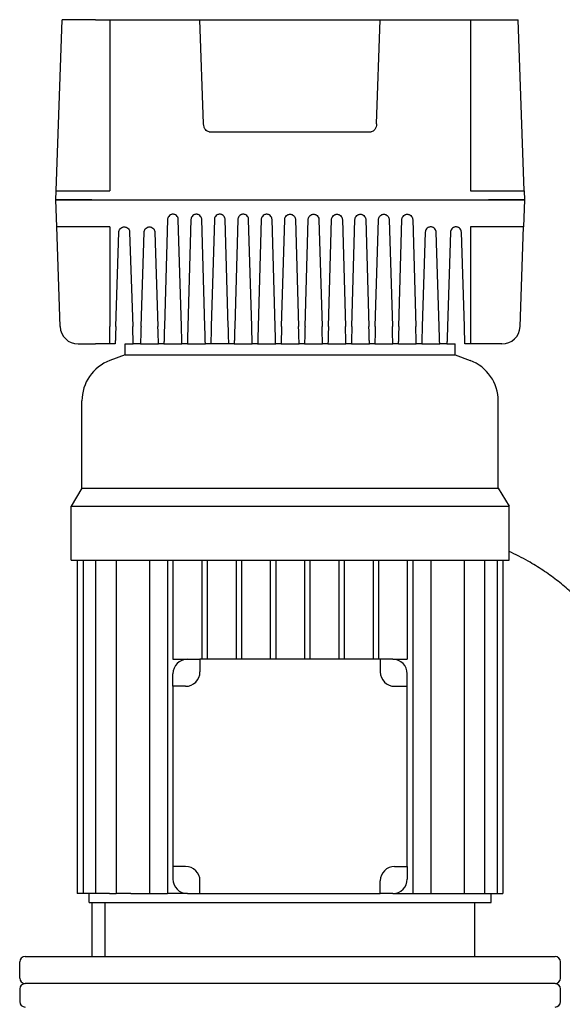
# Model space of a CAD drawing. Header units: millimetres. Extents: x 12 to 1827, y 12 to 1143.
# Tile 4 of 7: x 16 to 317, y 596 to 1143. Entities that reach past the tile are written whole.
import ezdxf

# ---------------------------------------------------------------- set-up
doc = ezdxf.new("R2010")
doc.units = ezdxf.units.MM

msp = doc.modelspace()

# ---------------------------------------------------------------- linework, layer by layer
at = {"color": 7, "linetype": 'Continuous', "lineweight": 25}
for p, q in [((35.86, 1047.74), (39.17, 1142.74)), ((57.68, 1142.74), (39.17, 1142.74)), ((57.68, 1142.74), (65.68, 1142.74)), ((65.68, 1142.74), (65.68, 1047.74)), ((65.68, 1142.74), (115.68, 1142.74)), ((117.7, 1084.85), (115.68, 1142.74)), ((118.61, 1142.74), (212.75, 1142.74)), ((213.66, 1084.85), (215.68, 1142.74)), ((215.68, 1142.74), (265.68, 1142.74)), ((265.68, 1142.74), (265.68, 1047.74)), ((265.68, 1142.74), (273.68, 1142.74)), ((273.68, 1142.74), (292.19, 1142.74)), ((295.51, 1047.74), (292.19, 1142.74)), ((120.78, 1080.56), (210.58, 1080.56)), ((35.68, 1042.74), (35.86, 1047.74)), ((55.84, 1047.74), (65.68, 1047.74)), ((265.68, 1047.74), (275.52, 1047.74)), ((295.51, 1047.74), (295.68, 1042.74)), ((36.2, 1027.74), (35.68, 1042.74)), ((55.67, 1042.74), (275.69, 1042.74)), ((295.68, 1042.74), (295.16, 1027.74)), ((38.14, 972.39), (36.2, 1027.74)), ((65.68, 1027.74), (56.19, 1027.74)), ((65.68, 1027.74), (65.68, 972.39)), ((97.68, 1031.82), (95.96, 972.39)), ((105.4, 972.39), (103.68, 1031.82)), ((110.68, 1031.82), (108.96, 972.39)), ((118.4, 972.39), (116.68, 1031.82)), ((123.68, 1031.82), (121.96, 972.39)), ((131.4, 972.39), (129.68, 1031.82)), ((136.68, 1031.82), (134.96, 972.39)), ((144.4, 972.39), (142.68, 1031.82)), ((149.68, 1031.82), (147.96, 972.39)), ((157.4, 972.39), (155.68, 1031.82)), ((160.96, 972.39), (162.68, 1031.82)), ((168.68, 1031.82), (170.4, 972.39)), ((173.96, 972.39), (175.68, 1031.82)), ((181.68, 1031.82), (183.4, 972.39)), ((186.96, 972.39), (188.68, 1031.82)), ((194.68, 1031.82), (196.4, 972.39)), ((199.96, 972.39), (201.68, 1031.82)), ((207.68, 1031.82), (209.4, 972.39)), ((212.96, 972.39), (214.68, 1031.82)), ((220.68, 1031.82), (222.4, 972.39)), ((225.96, 972.39), (227.68, 1031.82)), ((233.68, 1031.82), (235.4, 972.39)), ((275.17, 1027.74), (265.68, 1027.74)), ((265.68, 1027.74), (265.68, 972.39)), ((293.22, 972.39), (295.16, 1027.74)), ((68.99, 972.39), (70.68, 1024.83)), ((76.68, 1024.83), (78.37, 972.39)), ((82.99, 972.39), (84.68, 1024.83)), ((90.68, 1024.83), (92.37, 972.39)), ((240.68, 1024.83), (238.99, 972.39)), ((248.37, 972.39), (246.68, 1024.83)), ((254.68, 1024.83), (252.99, 972.39)), ((262.37, 972.39), (260.68, 1024.83)), ((65.68, 962.74), (65.68, 972.39)), ((265.68, 972.39), (265.68, 962.74)), ((48.13, 962.74), (57.68, 962.74)), ((65.68, 962.74), (57.68, 962.74)), ((68.68, 962.74), (65.68, 962.74)), ((74.18, 956.74), (74.18, 962.74)), ((74.18, 962.74), (78.68, 962.74)), ((82.68, 962.74), (78.68, 962.74)), ((82.68, 962.74), (92.68, 962.74)), ((95.68, 962.74), (92.68, 962.74)), ((95.68, 962.74), (105.68, 962.74)), ((108.68, 962.74), (105.68, 962.74)), ((108.68, 962.74), (118.68, 962.74)), ((121.68, 962.74), (118.68, 962.74)), ((131.68, 962.74), (121.68, 962.74)), ((134.68, 962.74), (131.68, 962.74)), ((134.68, 962.74), (144.68, 962.74)), ((147.68, 962.74), (144.68, 962.74)), ((147.68, 962.74), (157.68, 962.74)), ((160.68, 962.74), (157.68, 962.74)), ((160.68, 962.74), (170.68, 962.74)), ((173.68, 962.74), (170.68, 962.74)), ((173.68, 962.74), (183.68, 962.74)), ((186.68, 962.74), (183.68, 962.74)), ((186.68, 962.74), (196.68, 962.74)), ((199.68, 962.74), (196.68, 962.74)), ((199.68, 962.74), (209.68, 962.74)), ((212.68, 962.74), (209.68, 962.74)), ((212.68, 962.74), (222.68, 962.74)), ((225.68, 962.74), (222.68, 962.74)), ((225.8, 962.74), (235.68, 962.74)), ((238.68, 962.74), (235.68, 962.74)), ((238.68, 962.74), (248.68, 962.74)), ((252.68, 962.74), (248.68, 962.74)), ((252.68, 962.74), (257.18, 962.74)), ((257.18, 956.74), (257.18, 962.74)), ((265.68, 962.74), (262.68, 962.74)), ((273.68, 962.74), (265.68, 962.74)), ((283.23, 962.74), (273.68, 962.74)), ((74.18, 956.74), (65.75, 953.58)), ((74.18, 956.74), (257.18, 956.74)), ((257.18, 956.74), (265.61, 953.58)), ((50.18, 882.74), (50.18, 931.1)), ((281.18, 882.74), (281.18, 931.1)), ((50.18, 882.74), (44.18, 872.74)), ((50.18, 882.74), (281.18, 882.74)), ((281.18, 882.74), (287.18, 872.74)), ((44.18, 872.74), (287.18, 872.74)), ((44.18, 842.74), (44.18, 872.74)), ((287.18, 842.74), (287.18, 872.74)), ((44.18, 842.74), (287.18, 842.74)), ((47.59, 842.74), (47.59, 657.74)), ((50.88, 842.74), (50.88, 657.74)), ((57.8, 842.74), (57.8, 657.74)), ((69.18, 842.74), (69.18, 657.74)), ((87.65, 842.74), (87.65, 657.74)), ((97.68, 842.74), (97.68, 657.74)), ((100.68, 842.74), (100.68, 787.74)), ((116.68, 842.74), (116.68, 787.74)), ((119.68, 842.74), (119.68, 787.74)), ((135.68, 842.74), (135.68, 787.74)), ((138.68, 842.74), (138.68, 787.74)), ((154.68, 842.74), (154.68, 787.74)), ((157.68, 842.74), (157.68, 787.74)), ((173.68, 842.74), (173.68, 787.74)), ((176.68, 842.74), (176.68, 787.74)), ((192.68, 842.74), (192.68, 787.74)), ((195.68, 842.74), (195.68, 787.74)), ((211.68, 842.74), (211.68, 787.74)), ((214.68, 842.74), (214.68, 787.74)), ((230.68, 842.74), (230.68, 787.74)), ((233.68, 842.74), (233.68, 657.74)), ((243.71, 842.74), (243.71, 657.74)), ((262.18, 842.74), (262.18, 657.74)), ((273.56, 842.74), (273.56, 657.74)), ((280.48, 842.74), (280.48, 657.74)), ((283.78, 842.74), (283.78, 657.74)), ((100.68, 787.74), (108.68, 787.74)), ((108.68, 787.74), (115.68, 787.74)), ((115.68, 787.74), (115.68, 780.74)), ((215.68, 787.74), (115.68, 787.74)), ((215.68, 787.74), (215.68, 780.74)), ((222.68, 787.74), (215.68, 787.74)), ((222.68, 787.74), (230.68, 787.74)), ((100.68, 772.74), (100.68, 779.74)), ((230.68, 772.74), (230.68, 779.74)), ((100.68, 772.74), (100.68, 672.74)), ((107.68, 772.74), (100.68, 772.74)), ((223.68, 772.74), (230.68, 772.74)), ((230.68, 672.74), (230.68, 772.74)), ((107.68, 672.74), (100.68, 672.74)), ((100.68, 672.74), (100.68, 665.74)), ((223.68, 672.74), (230.68, 672.74)), ((230.68, 672.74), (230.68, 665.74)), ((115.68, 657.74), (115.68, 664.74)), ((215.68, 657.74), (215.68, 664.74)), ((50.88, 657.74), (47.59, 657.74)), ((57.8, 657.74), (50.88, 657.74)), ((54.18, 652.74), (54.18, 657.74)), ((65.52, 657.74), (57.8, 657.74)), ((65.52, 657.74), (69.18, 657.74)), ((77.32, 657.74), (69.18, 657.74)), ((77.32, 657.74), (97.68, 657.74)), ((108.68, 657.74), (97.68, 657.74)), ((108.68, 657.74), (115.68, 657.74)), ((115.68, 657.74), (215.68, 657.74)), ((222.68, 657.74), (215.68, 657.74)), ((222.68, 657.74), (233.68, 657.74)), ((233.68, 657.74), (254.05, 657.74)), ((254.05, 657.74), (262.18, 657.74)), ((262.18, 657.74), (265.84, 657.74)), ((265.84, 657.74), (273.56, 657.74)), ((273.56, 657.74), (280.48, 657.74)), ((277.18, 652.74), (277.18, 657.74)), ((280.48, 657.74), (283.78, 657.74)), ((54.18, 652.74), (277.18, 652.74)), ((55.68, 652.74), (55.68, 622.74)), ((63.18, 622.74), (63.18, 652.74)), ((268.18, 622.74), (268.18, 652.74)), ((15.68, 610.74), (15.68, 619.74)), ((18.68, 622.74), (312.68, 622.74)), ((315.68, 610.74), (315.68, 619.74)), ((312.68, 607.74), (18.68, 607.74)), ((15.68, 604.74), (15.68, 597.74)), ((315.68, 597.74), (315.68, 604.74))]:
    msp.add_line(p, q, dxfattribs=at)
for centre, radius, start, end in [((48.13, 972.74), 10, 182, 270), ((283.23, 972.74), 10, 270, 358), ((74.18, 931.1), 24, 110.556, 180), ((257.18, 931.1), 24, 0, 69.444), ((108.68, 779.74), 8, 90, 180), ((222.68, 779.74), 8, 0, 90), ((107.68, 780.74), 8, 270, 0), ((223.68, 780.74), 8, 180, 270), ((107.68, 664.74), 8, 0, 90), ((223.68, 664.74), 8, 90, 180), ((108.68, 665.74), 8, 180, 270), ((222.68, 665.74), 8, 270, 0), ((18.68, 619.74), 3, 90, 180), ((312.68, 619.74), 3, 0, 90), ((18.68, 610.74), 3, 180, 270), ((18.68, 604.74), 3, 90, 180), ((312.68, 610.74), 3, 270, 0), ((312.68, 604.74), 3, 0, 90), ((18.68, 597.74), 3, 180, 270), ((312.68, 597.74), 3, 270, 0)]:
    msp.add_arc(centre, radius, start, end, dxfattribs=at)
for points, knots in [([(115.68, 1142.74), (115.68, 1142.74), (115.74, 1142.74), (116.03, 1142.74), (116.25, 1142.74), (116.82, 1142.74), (117.16, 1142.74), (117.89, 1142.74), (118.26, 1142.74), (118.61, 1142.74)], [0, 0, 0, 0, 0.25, 0.25, 0.5, 0.5, 0.75, 0.75, 1, 1, 1, 1]), ([(212.75, 1142.74), (213.1, 1142.74), (213.48, 1142.74), (214.2, 1142.74), (214.54, 1142.74), (215.11, 1142.74), (215.33, 1142.74), (215.62, 1142.74), (215.68, 1142.74), (215.68, 1142.74)], [0, 0, 0, 0, 0.25, 0.25, 0.5, 0.5, 0.75, 0.75, 1, 1, 1, 1]), ([(120.78, 1080.56), (120.43, 1080.56), (120.05, 1080.66), (119.32, 1081.07), (118.96, 1081.4), (118.36, 1082.23), (118.12, 1082.74), (117.8, 1083.79), (117.72, 1084.34), (117.7, 1084.85)], [0, 0, 0, 0, 0.25, 0.25, 0.5, 0.5, 0.75, 0.75, 1, 1, 1, 1]), ([(213.66, 1084.85), (213.64, 1084.34), (213.56, 1083.79), (213.24, 1082.74), (213, 1082.23), (212.4, 1081.4), (212.05, 1081.07), (211.31, 1080.66), (210.93, 1080.56), (210.58, 1080.56)], [0, 0, 0, 0, 0.25, 0.25, 0.5, 0.5, 0.75, 0.75, 1, 1, 1, 1]), ([(35.86, 1047.74), (35.86, 1047.74), (35.96, 1047.74), (36.42, 1047.74), (36.77, 1047.74), (37.75, 1047.74), (38.37, 1047.74), (39.86, 1047.74), (40.73, 1047.74), (42.68, 1047.74), (43.76, 1047.74), (46.05, 1047.74), (47.25, 1047.74), (49.71, 1047.74), (50.97, 1047.74), (53.44, 1047.74), (54.66, 1047.74), (55.84, 1047.74)], [0, 0, 0, 0, 0.125, 0.125, 0.25, 0.25, 0.375, 0.375, 0.5, 0.5, 0.625, 0.625, 0.75, 0.75, 0.875, 0.875, 1, 1, 1, 1]), ([(275.52, 1047.74), (276.7, 1047.74), (277.92, 1047.74), (280.4, 1047.74), (281.65, 1047.74), (284.11, 1047.74), (285.32, 1047.74), (287.6, 1047.74), (288.68, 1047.74), (290.63, 1047.74), (291.5, 1047.74), (293, 1047.74), (293.62, 1047.74), (294.59, 1047.74), (294.94, 1047.74), (295.4, 1047.74), (295.51, 1047.74), (295.51, 1047.74)], [0, 0, 0, 0, 0.125, 0.125, 0.25, 0.25, 0.375, 0.375, 0.5, 0.5, 0.625, 0.625, 0.75, 0.75, 0.875, 0.875, 1, 1, 1, 1]), ([(35.68, 1042.74), (35.68, 1042.74), (35.79, 1042.74), (36.24, 1042.74), (36.6, 1042.74), (37.57, 1042.74), (38.19, 1042.74), (39.69, 1042.74), (40.56, 1042.74), (42.51, 1042.74), (43.59, 1042.74), (45.87, 1042.74), (47.08, 1042.74), (49.54, 1042.74), (50.79, 1042.74), (53.27, 1042.74), (54.49, 1042.74), (55.67, 1042.74)], [0, 0, 0, 0, 0.125, 0.125, 0.25, 0.25, 0.375, 0.375, 0.5, 0.5, 0.625, 0.625, 0.75, 0.75, 0.875, 0.875, 1, 1, 1, 1]), ([(55.67, 1042.74), (54.49, 1042.74), (53.27, 1042.74), (50.79, 1042.74), (49.54, 1042.74), (47.08, 1042.74), (45.87, 1042.74), (43.59, 1042.74), (42.51, 1042.74), (40.56, 1042.74), (39.69, 1042.74), (38.19, 1042.74), (37.57, 1042.74), (36.6, 1042.74), (36.24, 1042.74), (35.79, 1042.74), (35.68, 1042.74), (35.68, 1042.74)], [0, 0, 0, 0, 0.125, 0.125, 0.25, 0.25, 0.375, 0.375, 0.5, 0.5, 0.625, 0.625, 0.75, 0.75, 0.875, 0.875, 1, 1, 1, 1]), ([(275.69, 1042.74), (276.87, 1042.74), (278.09, 1042.74), (280.57, 1042.74), (281.82, 1042.74), (284.28, 1042.74), (285.49, 1042.74), (287.78, 1042.74), (288.85, 1042.74), (290.8, 1042.74), (291.68, 1042.74), (293.17, 1042.74), (293.79, 1042.74), (294.76, 1042.74), (295.12, 1042.74), (295.58, 1042.74), (295.68, 1042.74), (295.68, 1042.74)], [0, 0, 0, 0, 0.125, 0.125, 0.25, 0.25, 0.375, 0.375, 0.5, 0.5, 0.625, 0.625, 0.75, 0.75, 0.875, 0.875, 1, 1, 1, 1]), ([(295.68, 1042.74), (295.68, 1042.74), (295.58, 1042.74), (295.12, 1042.74), (294.76, 1042.74), (293.79, 1042.74), (293.17, 1042.74), (291.68, 1042.74), (290.8, 1042.74), (288.85, 1042.74), (287.78, 1042.74), (285.49, 1042.74), (284.28, 1042.74), (281.82, 1042.74), (280.57, 1042.74), (278.09, 1042.74), (276.87, 1042.74), (275.69, 1042.74)], [0, 0, 0, 0, 0.125, 0.125, 0.25, 0.25, 0.375, 0.375, 0.5, 0.5, 0.625, 0.625, 0.75, 0.75, 0.875, 0.875, 1, 1, 1, 1]), ([(103.68, 1031.82), (103.67, 1032.07), (103.63, 1032.35), (103.44, 1032.96), (103.28, 1033.28), (102.8, 1033.9), (102.46, 1034.19), (101.85, 1034.51), (101.63, 1034.59), (101.17, 1034.71), (100.92, 1034.74), (100.44, 1034.74), (100.2, 1034.71), (99.73, 1034.59), (99.51, 1034.51), (98.9, 1034.19), (98.57, 1033.9), (98.08, 1033.28), (97.92, 1032.96), (97.73, 1032.35), (97.69, 1032.07), (97.68, 1031.82)], [0, 0, 0, 0, 0.125, 0.125, 0.25, 0.25, 0.375, 0.375, 0.4375, 0.4375, 0.5, 0.5, 0.5625, 0.5625, 0.625, 0.625, 0.75, 0.75, 0.875, 0.875, 1, 1, 1, 1]), ([(116.68, 1031.82), (116.67, 1032.07), (116.63, 1032.35), (116.44, 1032.96), (116.28, 1033.28), (115.8, 1033.9), (115.46, 1034.19), (114.85, 1034.51), (114.63, 1034.59), (114.17, 1034.71), (113.92, 1034.74), (113.44, 1034.74), (113.2, 1034.71), (112.73, 1034.59), (112.51, 1034.51), (111.9, 1034.19), (111.57, 1033.9), (111.08, 1033.28), (110.92, 1032.96), (110.73, 1032.35), (110.69, 1032.07), (110.68, 1031.82)], [0, 0, 0, 0, 0.125, 0.125, 0.25, 0.25, 0.375, 0.375, 0.4375, 0.4375, 0.5, 0.5, 0.5625, 0.5625, 0.625, 0.625, 0.75, 0.75, 0.875, 0.875, 1, 1, 1, 1]), ([(129.68, 1031.82), (129.67, 1032.07), (129.63, 1032.35), (129.44, 1032.96), (129.28, 1033.28), (128.8, 1033.9), (128.46, 1034.19), (127.85, 1034.51), (127.63, 1034.59), (127.17, 1034.71), (126.92, 1034.74), (126.44, 1034.74), (126.2, 1034.71), (125.73, 1034.59), (125.51, 1034.51), (124.9, 1034.19), (124.57, 1033.9), (124.08, 1033.28), (123.92, 1032.96), (123.73, 1032.35), (123.69, 1032.07), (123.68, 1031.82)], [0, 0, 0, 0, 0.125, 0.125, 0.25, 0.25, 0.375, 0.375, 0.4375, 0.4375, 0.5, 0.5, 0.5625, 0.5625, 0.625, 0.625, 0.75, 0.75, 0.875, 0.875, 1, 1, 1, 1]), ([(142.68, 1031.82), (142.67, 1032.07), (142.63, 1032.35), (142.44, 1032.96), (142.28, 1033.28), (141.8, 1033.9), (141.46, 1034.19), (140.85, 1034.51), (140.63, 1034.59), (140.17, 1034.71), (139.92, 1034.74), (139.44, 1034.74), (139.2, 1034.71), (138.73, 1034.59), (138.51, 1034.51), (137.9, 1034.19), (137.57, 1033.9), (137.08, 1033.28), (136.92, 1032.96), (136.73, 1032.35), (136.69, 1032.07), (136.68, 1031.82)], [0, 0, 0, 0, 0.125, 0.125, 0.25, 0.25, 0.375, 0.375, 0.4375, 0.4375, 0.5, 0.5, 0.5625, 0.5625, 0.625, 0.625, 0.75, 0.75, 0.875, 0.875, 1, 1, 1, 1]), ([(155.68, 1031.82), (155.67, 1032.07), (155.63, 1032.35), (155.44, 1032.96), (155.28, 1033.28), (154.8, 1033.9), (154.46, 1034.19), (153.85, 1034.51), (153.63, 1034.59), (153.17, 1034.71), (152.92, 1034.74), (152.44, 1034.74), (152.2, 1034.71), (151.73, 1034.59), (151.51, 1034.51), (150.9, 1034.19), (150.57, 1033.9), (150.08, 1033.28), (149.92, 1032.96), (149.73, 1032.35), (149.69, 1032.07), (149.68, 1031.82)], [0, 0, 0, 0, 0.125, 0.125, 0.25, 0.25, 0.375, 0.375, 0.4375, 0.4375, 0.5, 0.5, 0.5625, 0.5625, 0.625, 0.625, 0.75, 0.75, 0.875, 0.875, 1, 1, 1, 1]), ([(162.68, 1031.82), (162.69, 1032.07), (162.73, 1032.35), (162.92, 1032.96), (163.08, 1033.28), (163.57, 1033.9), (163.9, 1034.19), (164.51, 1034.51), (164.73, 1034.59), (165.2, 1034.71), (165.44, 1034.74), (165.92, 1034.74), (166.17, 1034.71), (166.63, 1034.59), (166.85, 1034.51), (167.46, 1034.19), (167.8, 1033.9), (168.28, 1033.28), (168.44, 1032.96), (168.63, 1032.35), (168.67, 1032.07), (168.68, 1031.82)], [0, 0, 0, 0, 0.125, 0.125, 0.25, 0.25, 0.375, 0.375, 0.4375, 0.4375, 0.5, 0.5, 0.5625, 0.5625, 0.625, 0.625, 0.75, 0.75, 0.875, 0.875, 1, 1, 1, 1]), ([(175.68, 1031.82), (175.69, 1032.07), (175.73, 1032.35), (175.92, 1032.96), (176.08, 1033.28), (176.57, 1033.9), (176.9, 1034.19), (177.51, 1034.51), (177.73, 1034.59), (178.2, 1034.71), (178.44, 1034.74), (178.92, 1034.74), (179.17, 1034.71), (179.63, 1034.59), (179.85, 1034.51), (180.46, 1034.19), (180.8, 1033.9), (181.28, 1033.28), (181.44, 1032.96), (181.63, 1032.35), (181.67, 1032.07), (181.68, 1031.82)], [0, 0, 0, 0, 0.125, 0.125, 0.25, 0.25, 0.375, 0.375, 0.4375, 0.4375, 0.5, 0.5, 0.5625, 0.5625, 0.625, 0.625, 0.75, 0.75, 0.875, 0.875, 1, 1, 1, 1]), ([(188.68, 1031.82), (188.69, 1032.07), (188.73, 1032.35), (188.92, 1032.96), (189.08, 1033.28), (189.57, 1033.9), (189.9, 1034.19), (190.51, 1034.51), (190.73, 1034.59), (191.2, 1034.71), (191.44, 1034.74), (191.92, 1034.74), (192.17, 1034.71), (192.63, 1034.59), (192.85, 1034.51), (193.46, 1034.19), (193.8, 1033.9), (194.28, 1033.28), (194.44, 1032.96), (194.63, 1032.35), (194.67, 1032.07), (194.68, 1031.82)], [0, 0, 0, 0, 0.125, 0.125, 0.25, 0.25, 0.375, 0.375, 0.4375, 0.4375, 0.5, 0.5, 0.5625, 0.5625, 0.625, 0.625, 0.75, 0.75, 0.875, 0.875, 1, 1, 1, 1]), ([(201.68, 1031.82), (201.69, 1032.07), (201.73, 1032.35), (201.92, 1032.96), (202.08, 1033.28), (202.57, 1033.9), (202.9, 1034.19), (203.51, 1034.51), (203.73, 1034.59), (204.2, 1034.71), (204.44, 1034.74), (204.92, 1034.74), (205.17, 1034.71), (205.63, 1034.59), (205.85, 1034.51), (206.46, 1034.19), (206.8, 1033.9), (207.28, 1033.28), (207.44, 1032.96), (207.63, 1032.35), (207.67, 1032.07), (207.68, 1031.82)], [0, 0, 0, 0, 0.125, 0.125, 0.25, 0.25, 0.375, 0.375, 0.4375, 0.4375, 0.5, 0.5, 0.5625, 0.5625, 0.625, 0.625, 0.75, 0.75, 0.875, 0.875, 1, 1, 1, 1]), ([(214.68, 1031.82), (214.69, 1032.07), (214.73, 1032.35), (214.92, 1032.96), (215.08, 1033.28), (215.57, 1033.9), (215.9, 1034.19), (216.51, 1034.51), (216.73, 1034.59), (217.2, 1034.71), (217.44, 1034.74), (217.92, 1034.74), (218.17, 1034.71), (218.63, 1034.59), (218.85, 1034.51), (219.46, 1034.19), (219.8, 1033.9), (220.28, 1033.28), (220.44, 1032.96), (220.63, 1032.35), (220.67, 1032.07), (220.68, 1031.82)], [0, 0, 0, 0, 0.125, 0.125, 0.25, 0.25, 0.375, 0.375, 0.4375, 0.4375, 0.5, 0.5, 0.5625, 0.5625, 0.625, 0.625, 0.75, 0.75, 0.875, 0.875, 1, 1, 1, 1]), ([(227.68, 1031.82), (227.69, 1032.07), (227.73, 1032.35), (227.92, 1032.96), (228.08, 1033.28), (228.57, 1033.9), (228.9, 1034.19), (229.51, 1034.51), (229.73, 1034.59), (230.2, 1034.71), (230.44, 1034.74), (230.92, 1034.74), (231.17, 1034.71), (231.63, 1034.59), (231.85, 1034.51), (232.46, 1034.19), (232.8, 1033.9), (233.28, 1033.28), (233.44, 1032.96), (233.63, 1032.35), (233.67, 1032.07), (233.68, 1031.82)], [0, 0, 0, 0, 0.125, 0.125, 0.25, 0.25, 0.375, 0.375, 0.4375, 0.4375, 0.5, 0.5, 0.5625, 0.5625, 0.625, 0.625, 0.75, 0.75, 0.875, 0.875, 1, 1, 1, 1]), ([(56.19, 1027.74), (55.01, 1027.74), (53.79, 1027.74), (51.32, 1027.74), (50.06, 1027.74), (47.6, 1027.74), (46.4, 1027.74), (44.11, 1027.74), (43.03, 1027.74), (41.08, 1027.74), (40.21, 1027.74), (38.72, 1027.74), (38.09, 1027.74), (37.12, 1027.74), (36.77, 1027.74), (36.31, 1027.74), (36.2, 1027.74), (36.2, 1027.74)], [0, 0, 0, 0, 0.125, 0.125, 0.25, 0.25, 0.375, 0.375, 0.5, 0.5, 0.625, 0.625, 0.75, 0.75, 0.875, 0.875, 1, 1, 1, 1]), ([(70.68, 1024.83), (70.69, 1025.08), (70.73, 1025.36), (70.93, 1025.96), (71.08, 1026.29), (71.57, 1026.9), (71.9, 1027.19), (72.51, 1027.51), (72.73, 1027.59), (73.2, 1027.71), (73.44, 1027.74), (73.92, 1027.74), (74.17, 1027.71), (74.63, 1027.59), (74.85, 1027.51), (75.46, 1027.19), (75.79, 1026.9), (76.28, 1026.29), (76.44, 1025.96), (76.63, 1025.36), (76.67, 1025.08), (76.68, 1024.83)], [0, 0, 0, 0, 0.125, 0.125, 0.25, 0.25, 0.375, 0.375, 0.4375, 0.4375, 0.5, 0.5, 0.5625, 0.5625, 0.625, 0.625, 0.75, 0.75, 0.875, 0.875, 1, 1, 1, 1]), ([(84.68, 1024.83), (84.69, 1025.08), (84.73, 1025.36), (84.93, 1025.96), (85.08, 1026.29), (85.57, 1026.9), (85.9, 1027.19), (86.51, 1027.51), (86.73, 1027.59), (87.2, 1027.71), (87.44, 1027.74), (87.92, 1027.74), (88.17, 1027.71), (88.63, 1027.59), (88.85, 1027.51), (89.46, 1027.19), (89.79, 1026.9), (90.28, 1026.29), (90.44, 1025.96), (90.63, 1025.36), (90.67, 1025.08), (90.68, 1024.83)], [0, 0, 0, 0, 0.125, 0.125, 0.25, 0.25, 0.375, 0.375, 0.4375, 0.4375, 0.5, 0.5, 0.5625, 0.5625, 0.625, 0.625, 0.75, 0.75, 0.875, 0.875, 1, 1, 1, 1]), ([(246.68, 1024.83), (246.67, 1025.08), (246.63, 1025.36), (246.44, 1025.96), (246.28, 1026.29), (245.79, 1026.9), (245.46, 1027.19), (244.85, 1027.51), (244.63, 1027.59), (244.17, 1027.71), (243.92, 1027.74), (243.44, 1027.74), (243.2, 1027.71), (242.73, 1027.59), (242.51, 1027.51), (241.9, 1027.19), (241.57, 1026.9), (241.08, 1026.29), (240.93, 1025.96), (240.73, 1025.36), (240.69, 1025.08), (240.68, 1024.83)], [0, 0, 0, 0, 0.125, 0.125, 0.25, 0.25, 0.375, 0.375, 0.4375, 0.4375, 0.5, 0.5, 0.5625, 0.5625, 0.625, 0.625, 0.75, 0.75, 0.875, 0.875, 1, 1, 1, 1]), ([(260.68, 1024.83), (260.67, 1025.08), (260.63, 1025.36), (260.44, 1025.96), (260.28, 1026.29), (259.79, 1026.9), (259.46, 1027.19), (258.85, 1027.51), (258.63, 1027.59), (258.17, 1027.71), (257.92, 1027.74), (257.44, 1027.74), (257.2, 1027.71), (256.73, 1027.59), (256.51, 1027.51), (255.9, 1027.19), (255.57, 1026.9), (255.08, 1026.29), (254.93, 1025.96), (254.73, 1025.36), (254.69, 1025.08), (254.68, 1024.83)], [0, 0, 0, 0, 0.125, 0.125, 0.25, 0.25, 0.375, 0.375, 0.4375, 0.4375, 0.5, 0.5, 0.5625, 0.5625, 0.625, 0.625, 0.75, 0.75, 0.875, 0.875, 1, 1, 1, 1]), ([(295.16, 1027.74), (295.16, 1027.74), (295.05, 1027.74), (294.59, 1027.74), (294.24, 1027.74), (293.27, 1027.74), (292.65, 1027.74), (291.15, 1027.74), (290.28, 1027.74), (288.33, 1027.74), (287.25, 1027.74), (284.97, 1027.74), (283.76, 1027.74), (281.3, 1027.74), (280.05, 1027.74), (277.57, 1027.74), (276.35, 1027.74), (275.17, 1027.74)], [0, 0, 0, 0, 0.125, 0.125, 0.25, 0.25, 0.375, 0.375, 0.5, 0.5, 0.625, 0.625, 0.75, 0.75, 0.875, 0.875, 1, 1, 1, 1]), ([(68.99, 972.39), (68.97, 971.81), (68.95, 971.21), (68.92, 970.01), (68.9, 969.4), (68.86, 968.21), (68.84, 967.63), (68.8, 966.53), (68.79, 966.01), (68.76, 965.07), (68.74, 964.66), (68.72, 963.94), (68.71, 963.64), (68.7, 963.18), (68.69, 963.01), (68.68, 962.79), (68.68, 962.74), (68.68, 962.74)], [0, 0, 0, 0, 0.125, 0.125, 0.25, 0.25, 0.375, 0.375, 0.5, 0.5, 0.625, 0.625, 0.75, 0.75, 0.875, 0.875, 1, 1, 1, 1]), ([(78.68, 962.74), (78.68, 962.74), (78.68, 962.79), (78.67, 963.01), (78.67, 963.18), (78.65, 963.64), (78.64, 963.94), (78.62, 964.66), (78.61, 965.07), (78.58, 966.01), (78.56, 966.53), (78.52, 967.63), (78.5, 968.21), (78.47, 969.4), (78.45, 970.01), (78.41, 971.21), (78.39, 971.81), (78.37, 972.39)], [0, 0, 0, 0, 0.125, 0.125, 0.25, 0.25, 0.375, 0.375, 0.5, 0.5, 0.625, 0.625, 0.75, 0.75, 0.875, 0.875, 1, 1, 1, 1]), ([(82.99, 972.39), (82.97, 971.81), (82.95, 971.21), (82.92, 970.01), (82.9, 969.4), (82.86, 968.21), (82.84, 967.63), (82.8, 966.53), (82.79, 966.01), (82.76, 965.07), (82.74, 964.66), (82.72, 963.94), (82.71, 963.64), (82.7, 963.18), (82.69, 963.01), (82.68, 962.79), (82.68, 962.74), (82.68, 962.74)], [0, 0, 0, 0, 0.125, 0.125, 0.25, 0.25, 0.375, 0.375, 0.5, 0.5, 0.625, 0.625, 0.75, 0.75, 0.875, 0.875, 1, 1, 1, 1]), ([(92.68, 962.74), (92.68, 962.74), (92.68, 962.79), (92.67, 963.01), (92.67, 963.18), (92.65, 963.64), (92.64, 963.94), (92.62, 964.66), (92.61, 965.07), (92.58, 966.01), (92.56, 966.53), (92.52, 967.63), (92.5, 968.21), (92.47, 969.4), (92.45, 970.01), (92.41, 971.21), (92.39, 971.81), (92.37, 972.39)], [0, 0, 0, 0, 0.125, 0.125, 0.25, 0.25, 0.375, 0.375, 0.5, 0.5, 0.625, 0.625, 0.75, 0.75, 0.875, 0.875, 1, 1, 1, 1]), ([(95.96, 972.39), (95.94, 971.81), (95.93, 971.21), (95.89, 970.01), (95.87, 969.4), (95.84, 968.21), (95.82, 967.63), (95.79, 966.53), (95.78, 966.01), (95.75, 965.07), (95.74, 964.66), (95.72, 963.94), (95.71, 963.64), (95.69, 963.18), (95.69, 963.01), (95.68, 962.79), (95.68, 962.74), (95.68, 962.74)], [0, 0, 0, 0, 0.125, 0.125, 0.25, 0.25, 0.375, 0.375, 0.5, 0.5, 0.625, 0.625, 0.75, 0.75, 0.875, 0.875, 1, 1, 1, 1]), ([(105.68, 962.74), (105.68, 962.74), (105.68, 962.79), (105.67, 963.01), (105.67, 963.18), (105.65, 963.64), (105.65, 963.94), (105.63, 964.66), (105.61, 965.07), (105.59, 966.01), (105.57, 966.53), (105.54, 967.63), (105.52, 968.21), (105.49, 969.4), (105.47, 970.01), (105.44, 971.21), (105.42, 971.81), (105.4, 972.39)], [0, 0, 0, 0, 0.125, 0.125, 0.25, 0.25, 0.375, 0.375, 0.5, 0.5, 0.625, 0.625, 0.75, 0.75, 0.875, 0.875, 1, 1, 1, 1]), ([(108.96, 972.39), (108.94, 971.81), (108.93, 971.21), (108.89, 970.01), (108.87, 969.4), (108.84, 968.21), (108.82, 967.63), (108.79, 966.53), (108.78, 966.01), (108.75, 965.07), (108.74, 964.66), (108.72, 963.94), (108.71, 963.64), (108.69, 963.18), (108.69, 963.01), (108.68, 962.79), (108.68, 962.74), (108.68, 962.74)], [0, 0, 0, 0, 0.125, 0.125, 0.25, 0.25, 0.375, 0.375, 0.5, 0.5, 0.625, 0.625, 0.75, 0.75, 0.875, 0.875, 1, 1, 1, 1]), ([(118.68, 962.74), (118.68, 962.74), (118.68, 962.79), (118.67, 963.01), (118.67, 963.18), (118.65, 963.64), (118.65, 963.94), (118.63, 964.66), (118.61, 965.07), (118.59, 966.01), (118.57, 966.53), (118.54, 967.63), (118.52, 968.21), (118.49, 969.4), (118.47, 970.01), (118.44, 971.21), (118.42, 971.81), (118.4, 972.39)], [0, 0, 0, 0, 0.125, 0.125, 0.25, 0.25, 0.375, 0.375, 0.5, 0.5, 0.625, 0.625, 0.75, 0.75, 0.875, 0.875, 1, 1, 1, 1]), ([(121.96, 972.39), (121.94, 971.81), (121.93, 971.21), (121.89, 970.01), (121.87, 969.4), (121.84, 968.21), (121.82, 967.63), (121.79, 966.53), (121.78, 966.01), (121.75, 965.07), (121.74, 964.66), (121.72, 963.94), (121.71, 963.64), (121.69, 963.18), (121.69, 963.01), (121.68, 962.79), (121.68, 962.74), (121.68, 962.74)], [0, 0, 0, 0, 0.125, 0.125, 0.25, 0.25, 0.375, 0.375, 0.5, 0.5, 0.625, 0.625, 0.75, 0.75, 0.875, 0.875, 1, 1, 1, 1]), ([(131.68, 962.74), (131.68, 962.74), (131.68, 962.79), (131.67, 963.01), (131.67, 963.18), (131.65, 963.64), (131.65, 963.94), (131.63, 964.66), (131.61, 965.07), (131.59, 966.01), (131.57, 966.53), (131.54, 967.63), (131.52, 968.21), (131.49, 969.4), (131.47, 970.01), (131.44, 971.21), (131.42, 971.81), (131.4, 972.39)], [0, 0, 0, 0, 0.125, 0.125, 0.25, 0.25, 0.375, 0.375, 0.5, 0.5, 0.625, 0.625, 0.75, 0.75, 0.875, 0.875, 1, 1, 1, 1]), ([(134.96, 972.39), (134.94, 971.81), (134.93, 971.21), (134.89, 970.01), (134.87, 969.4), (134.84, 968.21), (134.82, 967.63), (134.79, 966.53), (134.78, 966.01), (134.75, 965.07), (134.74, 964.66), (134.72, 963.94), (134.71, 963.64), (134.69, 963.18), (134.69, 963.01), (134.68, 962.79), (134.68, 962.74), (134.68, 962.74)], [0, 0, 0, 0, 0.125, 0.125, 0.25, 0.25, 0.375, 0.375, 0.5, 0.5, 0.625, 0.625, 0.75, 0.75, 0.875, 0.875, 1, 1, 1, 1]), ([(144.68, 962.74), (144.68, 962.74), (144.68, 962.79), (144.67, 963.01), (144.67, 963.18), (144.65, 963.64), (144.65, 963.94), (144.63, 964.66), (144.61, 965.07), (144.59, 966.01), (144.57, 966.53), (144.54, 967.63), (144.52, 968.21), (144.49, 969.4), (144.47, 970.01), (144.44, 971.21), (144.42, 971.81), (144.4, 972.39)], [0, 0, 0, 0, 0.125, 0.125, 0.25, 0.25, 0.375, 0.375, 0.5, 0.5, 0.625, 0.625, 0.75, 0.75, 0.875, 0.875, 1, 1, 1, 1]), ([(147.96, 972.39), (147.94, 971.81), (147.93, 971.21), (147.89, 970.01), (147.87, 969.4), (147.84, 968.21), (147.82, 967.63), (147.79, 966.53), (147.78, 966.01), (147.75, 965.07), (147.74, 964.66), (147.72, 963.94), (147.71, 963.64), (147.69, 963.18), (147.69, 963.01), (147.68, 962.79), (147.68, 962.74), (147.68, 962.74)], [0, 0, 0, 0, 0.125, 0.125, 0.25, 0.25, 0.375, 0.375, 0.5, 0.5, 0.625, 0.625, 0.75, 0.75, 0.875, 0.875, 1, 1, 1, 1]), ([(157.68, 962.74), (157.68, 962.74), (157.68, 962.79), (157.67, 963.01), (157.67, 963.18), (157.65, 963.64), (157.65, 963.94), (157.63, 964.66), (157.61, 965.07), (157.59, 966.01), (157.57, 966.53), (157.54, 967.63), (157.52, 968.21), (157.49, 969.4), (157.47, 970.01), (157.44, 971.21), (157.42, 971.81), (157.4, 972.39)], [0, 0, 0, 0, 0.125, 0.125, 0.25, 0.25, 0.375, 0.375, 0.5, 0.5, 0.625, 0.625, 0.75, 0.75, 0.875, 0.875, 1, 1, 1, 1]), ([(160.96, 972.39), (160.94, 971.81), (160.93, 971.21), (160.89, 970.01), (160.87, 969.4), (160.84, 968.21), (160.82, 967.63), (160.79, 966.53), (160.78, 966.01), (160.75, 965.07), (160.74, 964.66), (160.72, 963.94), (160.71, 963.64), (160.69, 963.18), (160.69, 963.01), (160.68, 962.79), (160.68, 962.74), (160.68, 962.74)], [0, 0, 0, 0, 0.125, 0.125, 0.25, 0.25, 0.375, 0.375, 0.5, 0.5, 0.625, 0.625, 0.75, 0.75, 0.875, 0.875, 1, 1, 1, 1]), ([(170.68, 962.74), (170.68, 962.74), (170.68, 962.79), (170.67, 963.01), (170.67, 963.18), (170.65, 963.64), (170.65, 963.94), (170.63, 964.66), (170.61, 965.07), (170.59, 966.01), (170.57, 966.53), (170.54, 967.63), (170.52, 968.21), (170.49, 969.4), (170.47, 970.01), (170.44, 971.21), (170.42, 971.81), (170.4, 972.39)], [0, 0, 0, 0, 0.125, 0.125, 0.25, 0.25, 0.375, 0.375, 0.5, 0.5, 0.625, 0.625, 0.75, 0.75, 0.875, 0.875, 1, 1, 1, 1]), ([(173.96, 972.39), (173.94, 971.81), (173.93, 971.21), (173.89, 970.01), (173.87, 969.4), (173.84, 968.21), (173.82, 967.63), (173.79, 966.53), (173.78, 966.01), (173.75, 965.07), (173.74, 964.66), (173.72, 963.94), (173.71, 963.64), (173.69, 963.18), (173.69, 963.01), (173.68, 962.79), (173.68, 962.74), (173.68, 962.74)], [0, 0, 0, 0, 0.125, 0.125, 0.25, 0.25, 0.375, 0.375, 0.5, 0.5, 0.625, 0.625, 0.75, 0.75, 0.875, 0.875, 1, 1, 1, 1]), ([(183.68, 962.74), (183.68, 962.74), (183.68, 962.79), (183.67, 963.01), (183.67, 963.18), (183.65, 963.64), (183.65, 963.94), (183.63, 964.66), (183.61, 965.07), (183.59, 966.01), (183.57, 966.53), (183.54, 967.63), (183.52, 968.21), (183.49, 969.4), (183.47, 970.01), (183.44, 971.21), (183.42, 971.81), (183.4, 972.39)], [0, 0, 0, 0, 0.125, 0.125, 0.25, 0.25, 0.375, 0.375, 0.5, 0.5, 0.625, 0.625, 0.75, 0.75, 0.875, 0.875, 1, 1, 1, 1]), ([(186.96, 972.39), (186.94, 971.81), (186.93, 971.21), (186.89, 970.01), (186.87, 969.4), (186.84, 968.21), (186.82, 967.63), (186.79, 966.53), (186.78, 966.01), (186.75, 965.07), (186.74, 964.66), (186.72, 963.94), (186.71, 963.64), (186.69, 963.18), (186.69, 963.01), (186.68, 962.79), (186.68, 962.74), (186.68, 962.74)], [0, 0, 0, 0, 0.125, 0.125, 0.25, 0.25, 0.375, 0.375, 0.5, 0.5, 0.625, 0.625, 0.75, 0.75, 0.875, 0.875, 1, 1, 1, 1]), ([(196.68, 962.74), (196.68, 962.74), (196.68, 962.79), (196.67, 963.01), (196.67, 963.18), (196.65, 963.64), (196.65, 963.94), (196.63, 964.66), (196.61, 965.07), (196.59, 966.01), (196.57, 966.53), (196.54, 967.63), (196.52, 968.21), (196.49, 969.4), (196.47, 970.01), (196.44, 971.21), (196.42, 971.81), (196.4, 972.39)], [0, 0, 0, 0, 0.125, 0.125, 0.25, 0.25, 0.375, 0.375, 0.5, 0.5, 0.625, 0.625, 0.75, 0.75, 0.875, 0.875, 1, 1, 1, 1]), ([(199.96, 972.39), (199.94, 971.81), (199.93, 971.21), (199.89, 970.01), (199.87, 969.4), (199.84, 968.21), (199.82, 967.63), (199.79, 966.53), (199.78, 966.01), (199.75, 965.07), (199.74, 964.66), (199.72, 963.94), (199.71, 963.64), (199.69, 963.18), (199.69, 963.01), (199.68, 962.79), (199.68, 962.74), (199.68, 962.74)], [0, 0, 0, 0, 0.125, 0.125, 0.25, 0.25, 0.375, 0.375, 0.5, 0.5, 0.625, 0.625, 0.75, 0.75, 0.875, 0.875, 1, 1, 1, 1]), ([(209.68, 962.74), (209.68, 962.74), (209.68, 962.79), (209.67, 963.01), (209.67, 963.18), (209.65, 963.64), (209.65, 963.94), (209.63, 964.66), (209.61, 965.07), (209.59, 966.01), (209.57, 966.53), (209.54, 967.63), (209.52, 968.21), (209.49, 969.4), (209.47, 970.01), (209.44, 971.21), (209.42, 971.81), (209.4, 972.39)], [0, 0, 0, 0, 0.125, 0.125, 0.25, 0.25, 0.375, 0.375, 0.5, 0.5, 0.625, 0.625, 0.75, 0.75, 0.875, 0.875, 1, 1, 1, 1]), ([(212.96, 972.39), (212.94, 971.81), (212.93, 971.21), (212.89, 970.01), (212.87, 969.4), (212.84, 968.21), (212.82, 967.63), (212.79, 966.53), (212.78, 966.01), (212.75, 965.07), (212.74, 964.66), (212.72, 963.94), (212.71, 963.64), (212.69, 963.18), (212.69, 963.01), (212.68, 962.79), (212.68, 962.74), (212.68, 962.74)], [0, 0, 0, 0, 0.125, 0.125, 0.25, 0.25, 0.375, 0.375, 0.5, 0.5, 0.625, 0.625, 0.75, 0.75, 0.875, 0.875, 1, 1, 1, 1]), ([(222.68, 962.74), (222.68, 962.74), (222.68, 962.79), (222.67, 963.01), (222.67, 963.18), (222.65, 963.64), (222.65, 963.94), (222.63, 964.66), (222.61, 965.07), (222.59, 966.01), (222.57, 966.53), (222.54, 967.63), (222.52, 968.21), (222.49, 969.4), (222.47, 970.01), (222.44, 971.21), (222.42, 971.81), (222.4, 972.39)], [0, 0, 0, 0, 0.125, 0.125, 0.25, 0.25, 0.375, 0.375, 0.5, 0.5, 0.625, 0.625, 0.75, 0.75, 0.875, 0.875, 1, 1, 1, 1]), ([(225.96, 972.39), (225.94, 971.81), (225.93, 971.21), (225.89, 970.01), (225.87, 969.4), (225.84, 968.21), (225.82, 967.63), (225.79, 966.53), (225.78, 966.01), (225.75, 965.07), (225.74, 964.66), (225.72, 963.94), (225.71, 963.64), (225.69, 963.18), (225.69, 963.01), (225.68, 962.79), (225.68, 962.74), (225.68, 962.74)], [0, 0, 0, 0, 0.125, 0.125, 0.25, 0.25, 0.375, 0.375, 0.5, 0.5, 0.625, 0.625, 0.75, 0.75, 0.875, 0.875, 1, 1, 1, 1]), ([(235.68, 962.74), (235.68, 962.74), (235.68, 962.79), (235.67, 963.01), (235.67, 963.18), (235.65, 963.64), (235.65, 963.94), (235.63, 964.66), (235.61, 965.07), (235.59, 966.01), (235.57, 966.53), (235.54, 967.63), (235.52, 968.21), (235.49, 969.4), (235.47, 970.01), (235.44, 971.21), (235.42, 971.81), (235.4, 972.39)], [0, 0, 0, 0, 0.125, 0.125, 0.25, 0.25, 0.375, 0.375, 0.5, 0.5, 0.625, 0.625, 0.75, 0.75, 0.875, 0.875, 1, 1, 1, 1]), ([(238.99, 972.39), (238.97, 971.81), (238.95, 971.21), (238.92, 970.01), (238.9, 969.4), (238.86, 968.21), (238.84, 967.63), (238.8, 966.53), (238.79, 966.01), (238.76, 965.07), (238.74, 964.66), (238.72, 963.94), (238.71, 963.64), (238.7, 963.18), (238.69, 963.01), (238.68, 962.79), (238.68, 962.74), (238.68, 962.74)], [0, 0, 0, 0, 0.125, 0.125, 0.25, 0.25, 0.375, 0.375, 0.5, 0.5, 0.625, 0.625, 0.75, 0.75, 0.875, 0.875, 1, 1, 1, 1]), ([(248.68, 962.74), (248.68, 962.74), (248.68, 962.79), (248.67, 963.01), (248.67, 963.18), (248.65, 963.64), (248.64, 963.94), (248.62, 964.66), (248.61, 965.07), (248.58, 966.01), (248.56, 966.53), (248.52, 967.63), (248.5, 968.21), (248.47, 969.4), (248.45, 970.01), (248.41, 971.21), (248.39, 971.81), (248.37, 972.39)], [0, 0, 0, 0, 0.125, 0.125, 0.25, 0.25, 0.375, 0.375, 0.5, 0.5, 0.625, 0.625, 0.75, 0.75, 0.875, 0.875, 1, 1, 1, 1]), ([(252.99, 972.39), (252.97, 971.81), (252.95, 971.21), (252.92, 970.01), (252.9, 969.4), (252.86, 968.21), (252.84, 967.63), (252.8, 966.53), (252.79, 966.01), (252.76, 965.07), (252.74, 964.66), (252.72, 963.94), (252.71, 963.64), (252.7, 963.18), (252.69, 963.01), (252.68, 962.79), (252.68, 962.74), (252.68, 962.74)], [0, 0, 0, 0, 0.125, 0.125, 0.25, 0.25, 0.375, 0.375, 0.5, 0.5, 0.625, 0.625, 0.75, 0.75, 0.875, 0.875, 1, 1, 1, 1]), ([(262.68, 962.74), (262.68, 962.74), (262.68, 962.79), (262.67, 963.01), (262.67, 963.18), (262.65, 963.64), (262.64, 963.94), (262.62, 964.66), (262.61, 965.07), (262.58, 966.01), (262.56, 966.53), (262.52, 967.63), (262.5, 968.21), (262.47, 969.4), (262.45, 970.01), (262.41, 971.21), (262.39, 971.81), (262.37, 972.39)], [0, 0, 0, 0, 0.125, 0.125, 0.25, 0.25, 0.375, 0.375, 0.5, 0.5, 0.625, 0.625, 0.75, 0.75, 0.875, 0.875, 1, 1, 1, 1]), ([(345.68, 776.74), (345.57, 779.36), (345.34, 784.59), (343.55, 792.27), (340.77, 799.66), (336.98, 806.75), (332.3, 813.53), (326.77, 819.99), (320.49, 826.11), (313.5, 831.87), (305.89, 837.26), (297.16, 842.69), (290.74, 845.88), (287.18, 847.65)], [0, 0, 0, 0, 0.081335, 0.161856, 0.242879, 0.325433, 0.410245, 0.497775, 0.588249, 0.681708, 0.778043, 0.877035, 1, 1, 1, 1])]:
    msp.add_open_spline(points, degree=3, knots=knots, dxfattribs=at)

doc.saveas('drawing.dxf')
